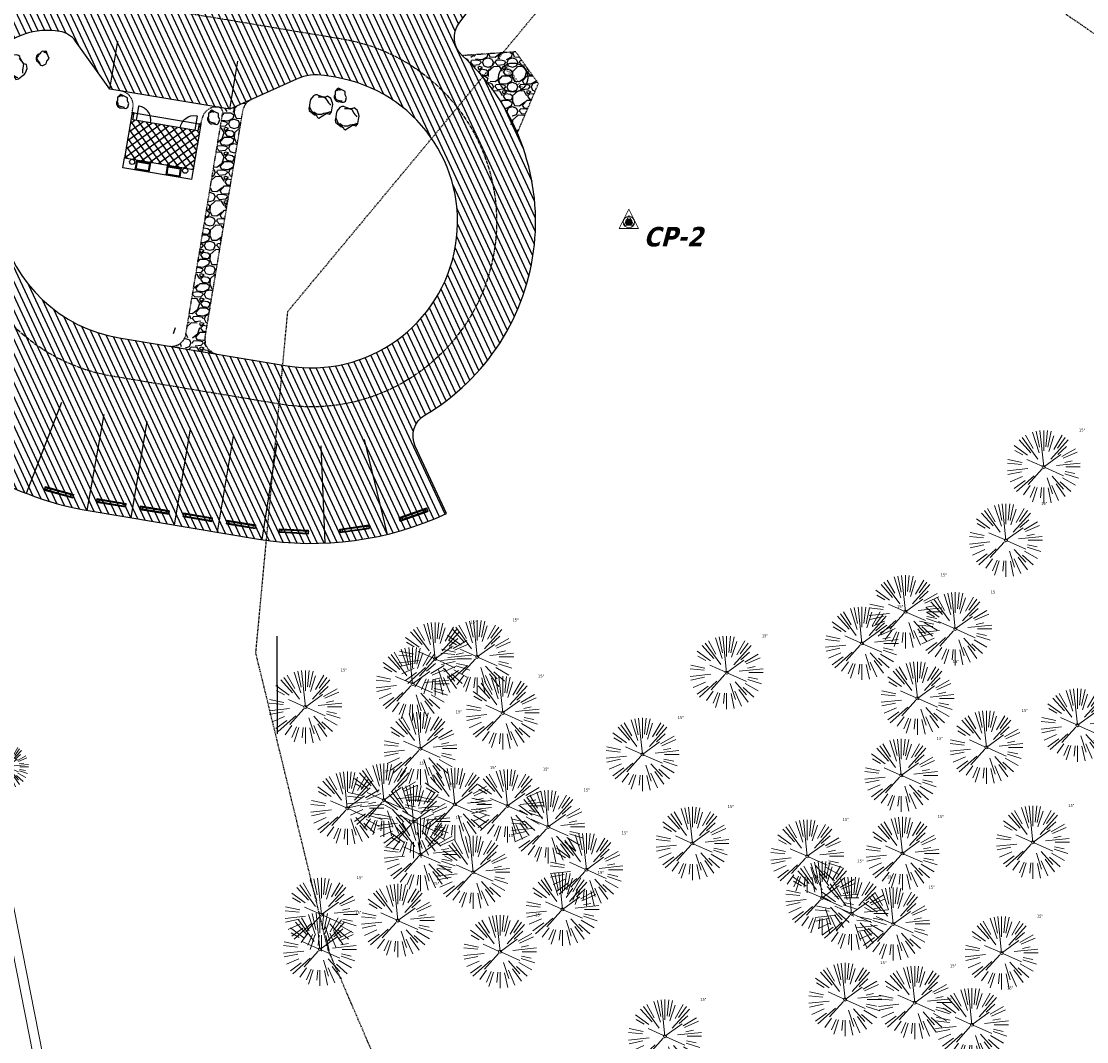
# Model space of a CAD drawing. Header units: feet. Extents: x 1134296 to 1140710, y 647902 to 649877.
# Tile 5 of 66: x 1134821 to 1135040, y 648187 to 648396. Entities that reach past the tile are written whole.
import ezdxf
from ezdxf.lldxf.tags import DXFTag

# ---------------------------------------------------------------- set-up
doc = ezdxf.new("R2010")
doc.units = ezdxf.units.FT
doc.header["$MEASUREMENT"] = 0
for name, pattern in [('CENTER2', [1.125, 0.75, -0.125, 0.125, -0.125]), ('DIVIDE2', [0.625, 0.25, -0.125, 0, -0.125, 0, -0.125]), ('RAD', [0.13, 0.08, -0.05])]:
    doc.linetypes.add(name, pattern=pattern)
for name, color, linetype in [('-BARRIERROCK', 6, 'Continuous'), ('-HARDWARE', 7, 'Continuous'), ('C-BLDG-DOOR', 5, 'Continuous'), ('C-BLDG-OTLN', 4, 'Continuous'), ('C-BLDG-PATT', 8, 'Continuous'), ('C-PRKG-ASPH', 5, 'Continuous'), ('C-PRKG-STRP', 136, 'Continuous'), ('C-PRKG-WHEL-STOP', 5, 'Continuous'), ('C-ROAD-ASPHALT', 1, 'Continuous'), ('C-ROAD-CNTR', 1, 'CENTER2'), ('C-SWLK-CONC', 5, 'Continuous'), ('C-SWLK-GRVL', 5, 'RAD'), ('C-SWLK-GRVL-PATT', 8, 'Continuous'), ('G-TEXT-ST02', 2, 'Continuous'), ('G-XREF', 7, 'Continuous'), ('L-BARRIERROCK', 6, 'Continuous'), ('V-FLOOD-PLAIN', 2, 'DIVIDE2')]:
    doc.layers.add(name, color=color, linetype=linetype)
for name, color, linetype, lineweight in [('C-ANNO-TEXT-3', 8, 'Continuous', 20), ('V-SITE-VEGE', 8, 'Continuous', 18), ('V-UTIL-WATR-LINE', 8, 'WATER', 15)]:
    doc.layers.add(name, color=color, linetype=linetype, lineweight=lineweight)
doc.styles.add('Arial', font='arial.ttf', dxfattribs={"height": 180})
doc.styles.add('SEI-Dim & Leader', font='tahoma.ttf')
doc.styles.get("Standard").update_dxf_attribs({"font": 'arial.ttf'})
tags = doc.linetypes.add('WATER', pattern='A,1.5,-0.2,["W",Standard,S=0.08,R=0,X=-0.1,Y=-0.04],-0.05', length=1.75).pattern_tags.tags
tags[6] = DXFTag(74, 10)
pattern_1 = [(115, (0, 0), (-1.132884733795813, -0.5282728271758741), [])]

# ---------------------------------------------------------------- blocks, each defined once
blk = doc.blocks.new('*X790')
for p, q in [((69.62896927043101, 22.96875), (69.87103072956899, 22.96875)), ((69.5, 22.75), (70, 22.75)), ((69.50196081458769, 22.78125), (69.99803918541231, 22.78125)), ((69.50196081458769, 22.71875), (69.99803918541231, 22.71875)), ((69.50793854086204, 22.8125), (69.99206145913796, 22.8125)), ((69.50793854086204, 22.6875), (69.99206145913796, 22.6875)), ((69.51824379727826, 22.84375), (69.98175620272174, 22.84375)), ((69.51824379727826, 22.65625), (69.98175620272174, 22.65625)), ((69.5334936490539, 22.875), (69.9665063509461, 22.875)), ((69.5334936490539, 22.625), (69.9665063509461, 22.625)), ((69.55484381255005, 22.90625), (69.94515618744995, 22.90625)), ((69.55484381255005, 22.59375), (69.94515618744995, 22.59375)), ((69.58464054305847, 22.9375), (69.91535945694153, 22.9375)), ((69.58464054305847, 22.5625), (69.91535945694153, 22.5625)), ((69.62896927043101, 22.53125), (69.87103072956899, 22.53125))]:
    blk.add_line(p, q)
blk = doc.blocks.new('V-LEGL-v-gps')
for p, q in [((-1.591615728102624e-12, 0.09968523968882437), (-0.07500000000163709, -0.0503147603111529)), ((0.07499999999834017, -0.0503147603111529), (-1.591615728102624e-12, 0.09968523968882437)), ((-0.07500000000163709, -0.0503147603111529), (0.07499999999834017, -0.0503147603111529))]:
    blk.add_line(p, q)
for radius in [0.04387922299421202, 0.025, 0.01254212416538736]:
    blk.add_circle((-1.591615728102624e-12, -5.684341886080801e-13), radius)
at = {"xscale": 0.1000000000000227, "yscale": 0.1000000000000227, "zscale": 0.1000000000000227}
blk.add_blockref('*X790', (-6.975000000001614, -2.275000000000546), dxfattribs=at)
blk = doc.blocks.new('V-SITE-VEGE-Coniferious Tree 2')
at = {"color": 0, "linetype": 'ByBlock'}
for p, q in [((-0.06264093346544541, 0.1926377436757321), (-0.1545378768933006, 0.4755369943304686)), ((-0.0574950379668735, 0.2703678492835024), (-0.1039851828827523, 0.4890788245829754)), ((-0.0003172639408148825, 0.0025937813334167), (-0.05229705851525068, 0.4972664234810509)), ((-3.601054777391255e-05, 0.2219193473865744), (-3.601054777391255e-05, 0.5000060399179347)), ((0.02890183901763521, 0.2753366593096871), (0.05222503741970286, 0.4972664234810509)), ((0.0571938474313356, 0.2692740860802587), (0.1039131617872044, 0.4890788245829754)), ((-0.2201011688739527, 0.1598873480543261), (-0.4045617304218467, 0.2938993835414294)), ((-0.1756943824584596, 0.1950752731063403), (-0.3346129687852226, 0.3715878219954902)), ((-0.07913071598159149, 0.1088658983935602), (-0.2939353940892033, 0.4045257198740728)), ((-0.1460065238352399, 0.2528363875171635), (-0.2500390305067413, 0.4330260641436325)), ((0.06850648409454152, 0.2109817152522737), (0.1382469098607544, 0.425630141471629)), ((0.09777767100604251, 0.108636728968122), (0.3345409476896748, 0.3715878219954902)), ((0.139142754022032, 0.2410654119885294), (0.2499670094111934, 0.4330260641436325)), ((0.1868724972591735, 0.2572635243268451), (0.2938633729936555, 0.4045257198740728)), ((-0.2844040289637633, 0.1641894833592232), (-0.393144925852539, 0.2269610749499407)), ((-0.0009318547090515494, -0.0006770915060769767), (0.2349564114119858, 0.1707208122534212)), ((0.1919663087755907, 0.1728666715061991), (0.3115823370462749, 0.2805763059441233)), ((0.2487690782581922, 0.143647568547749), (0.4329900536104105, 0.2500030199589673)), ((0.2658942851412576, 0.1183972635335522), (0.4567507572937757, 0.2033670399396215)), ((-0.3060292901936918, 0.03215663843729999), (-0.4973024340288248, 0.05226104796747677)), ((-0.2961437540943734, 0.06292784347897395), (-0.4891148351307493, 0.1039491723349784)), ((-0.01992166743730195, 0.008854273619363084), (-0.2318825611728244, 0.1032199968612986)), ((0.173080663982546, 0.01818771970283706), (0.497230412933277, 0.05226104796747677)), ((0.2872695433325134, 0.06106323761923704), (0.3884790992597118, 0.08257391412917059)), ((0.3024988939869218, 0), (0.4999700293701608, 0)), ((-0.2182782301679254, -0.02292736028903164), (-0.4973024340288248, -0.05226104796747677)), ((-0.302185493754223, -0.0642195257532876), (-0.4891148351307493, -0.1039491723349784)), ((-0.2881436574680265, -0.1282723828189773), (-0.4568227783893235, -0.2033670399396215)), ((-0.1320480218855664, -0.1188660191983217), (-0.3716238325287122, -0.3345769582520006)), ((-0.02300503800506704, -0.02554197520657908), (-0.2137781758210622, -0.2373882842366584)), ((0.01849546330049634, -0.008260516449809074), (0.2719985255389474, -0.1211160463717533)), ((0.1143820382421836, -0.1271057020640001), (0.2718110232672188, -0.301920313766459)), ((0.2891445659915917, -0.09395946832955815), (0.4755009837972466, -0.1545018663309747)), ((0.2936342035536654, -0.06241742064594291), (0.4274066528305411, -0.09084484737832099)), ((-0.254528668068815, -0.1848980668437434), (-0.4045617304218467, -0.2938993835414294)), ((-0.1842986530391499, -0.2536176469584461), (-0.2766747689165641, -0.3807650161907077)), ((-0.1213812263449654, -0.2725449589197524), (-0.1855903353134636, -0.4167758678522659)), ((-0.09098502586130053, -0.2799408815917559), (-0.1545378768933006, -0.4755369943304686)), ((-0.02966136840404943, -0.2817638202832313), (-0.04434904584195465, -0.4216092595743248)), ((-3.601054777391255e-05, -0.2817638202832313), (-3.601054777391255e-05, -0.5000060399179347)), ((0.04781873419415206, -0.1473038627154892), (0.1192466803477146, -0.3671294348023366)), ((0.06104806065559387, -0.2873055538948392), (0.1039131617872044, -0.4890788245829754)), ((0.1131111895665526, -0.2541280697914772), (0.2033310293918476, -0.4567867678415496)), ((0.1688618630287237, -0.2324611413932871), (0.2938633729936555, -0.4045257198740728)), ((0.2253521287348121, -0.2029399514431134), (0.3715518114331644, -0.3345769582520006)), ((0.2555295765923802, -0.1475434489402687), (0.4329900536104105, -0.2500030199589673))]:
    blk.add_line(p, q, dxfattribs=at)
blk.add_circle((-3.601054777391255e-05, 0), 0.02083358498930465)
blk = doc.blocks.new('*U909', base_point=(1135283.029964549, 648555.627))
at = {"layer": 'V-SITE-VEGE', "linetype": 'ByBlock', "insert": (1135290.259417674, 648562.877), "char_height": 0.5999999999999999, "attachment_point": 7, "style": 'SEI-Dim & Leader'}
blk.add_mtext('15"', dxfattribs=at)
blk = doc.blocks.new('*U910', base_point=(1135283.029964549, 648555.627))
blk.add_blockref('*U909', (1135283.029964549, 648555.627))
blk = doc.blocks.new('*U911', base_point=(1135283.029964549, 648555.627))
at = {"xscale": 14.99981880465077, "yscale": 14.99981880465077, "zscale": 14.99981880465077}
blk.add_blockref('V-SITE-VEGE-Coniferious Tree 2', (1135283.029964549, 648555.627), dxfattribs=at)
blk.add_blockref('*U910', (1135283.029964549, 648555.627))
blk = doc.blocks.new('C_XBASE-PACTOLA_02403811')
at = {"layer": 'V-FLOOD-PLAIN', "flags": 128}
blk.add_lwpolyline([(1134906.520776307, 648154.1371743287), (1134884.291874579, 648205.684545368), (1134869.470670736, 648266.484706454), (1134876.026667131, 648336.540384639), (1134931.991497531, 648403.8202146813), (1134980.235505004, 648427.2436063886), (1135018.360916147, 648409.3907559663), (1135088.703310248, 648361.0627811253), (1135089.088064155, 648360.7633367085)], dxfattribs=at)
at = {"layer": 'V-UTIL-WATR-LINE', "flags": 128}
for points in [[(1134858.557610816, 648010.4898877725), (1134826.551, 648169.775), (1134826.363, 648170.821), (1134717.163755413, 648725.1374681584), (1134629.625, 649043.227), (1134625.054, 649060.913), (1134616.072228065, 649112.68400944), (1134604.908, 649127.2305)], [(1134860.518417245, 648010.8838904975), (1134828.515838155, 648170.1489383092), (1134828.328508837, 648171.1912067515), (1134719.111722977, 648725.5967178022), (1134719.100313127, 648725.6381777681)]]:
    blk.add_lwpolyline(points, dxfattribs=at)
at = {"layer": 'C-ANNO-TEXT-3', "rotation": 8.537736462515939e-07}
for xscale, yscale, zscale in [(26.66666666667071, 26.66666666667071, 26.66666666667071), (13.33333333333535, 13.33333333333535, 13.33333333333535)]:
    blk.add_blockref('V-LEGL-v-gps', (1134945.998, 648354.868), dxfattribs=dict(at, xscale=xscale, yscale=yscale, zscale=zscale))
at = {"layer": 'V-SITE-VEGE'}
for p in [(1135031.093977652, 648304.6411562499), (1135023.342540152, 648289.616), (1135002.735540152, 648274.946), (1135012.958540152, 648271.435), (1134993.787540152, 648268.457), (1134906.24313859, 648265.2784015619), (1134914.879540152, 648265.708), (1134966.047977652, 648262.4701562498), (1134901.625540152, 648260.15), (1135005.195540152, 648257.193), (1134879.638540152, 648255.423), (1134920.114540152, 648254.219), (1135038.014540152, 648251.691), (1134903.228540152, 648246.891), (1135019.338540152, 648247.144), (1134948.781977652, 648245.6881562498), (1135001.864540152, 648241.394), (1134895.753778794, 648236.3163863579), (1134910.290540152, 648235.443), (1134888.242540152, 648234.661), (1134921.112540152, 648235.133), (1134901.821591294, 648231.907948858), (1134929.459540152, 648230.846), (1134959.020977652, 648227.4381562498), (1135028.877540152, 648227.668), (1134903.251540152, 648225.18), (1134982.583977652, 648224.8081562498), (1135002.119977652, 648225.3831562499), (1134914.062540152, 648221.517), (1134937.282540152, 648222.051), (1134985.638602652, 648216.2705312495), (1134932.379540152, 648213.907), (1134882.920540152, 648212.853), (1134898.595540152, 648211.636), (1134991.692977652, 648213.0551562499), (1135000.214977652, 648210.9211562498), (1134882.617540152, 648205.711), (1134919.570157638, 648205.2414918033), (1135022.452796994, 648204.9791562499), (1134990.352758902, 648195.4330937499), (1135004.643977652, 648194.7931562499), (1135016.375758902, 648190.26309375), (1134953.398758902, 648187.90909375)]:
    blk.add_blockref('*U911', p, dxfattribs=at)
at = {"layer": 'V-SITE-VEGE', "xscale": 8.999891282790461, "yscale": 8.999891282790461, "zscale": 8.999891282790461}
blk.add_blockref('V-SITE-VEGE-Coniferious Tree 2', (1134818.362, 648243.183), dxfattribs=at)
at = {"layer": 'C-ANNO-TEXT-3', "insert": (1134948.998, 648353.868), "char_height": 4, "attachment_point": 1, "style": 'SEI-Dim & Leader'}
blk.add_mtext('{\\fTahoma|b1|i1|c0|p34;CP-2}', dxfattribs=at)
blk = doc.blocks.new("5'_BarrierRock")
at = {"layer": 'L-BARRIERROCK', "flags": 128}
for points in [[(3.796977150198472, 25.21031587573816), (-3.971151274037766, 23.41838866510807), (-10.84293678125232, 21.02912666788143), (-17.7147222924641, 19.53586684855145), (-22.19627771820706, 16.54930863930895), (-24.28770915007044, 10.27760197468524), (-26.0803419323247, 0.1233349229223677), (-25.48279766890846, -2.863184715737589), (-26.97668484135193, -7.044335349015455), (-29.06806322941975, -9.732226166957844), (-29.36686187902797, -13.31608058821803), (-11.14168239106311, -24.66494006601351), (-9.05030400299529, -29.74205430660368), (-9.05030400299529, -31.53398151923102), (-8.751505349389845, -33.62457612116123), (-1.87971984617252, -34.52053972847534), (7.680988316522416, -31.83264891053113), (16.04666099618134, -30.04072169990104), (19.63192655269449, -27.3528308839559), (27.10125632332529, -18.69186222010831), (28.89388910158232, -9.433597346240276), (24.11353502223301, -5.551075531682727), (22.02210359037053, 1.616633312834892), (21.42455933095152, 6.096412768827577), (20.82701507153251, 11.17356558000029), (21.12581372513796, 15.05604882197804), (19.03438229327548, 18.63990324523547), (15.15031808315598, 22.22375766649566), (3.796977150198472, 25.21031587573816)], [(-24.28770915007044, -3.759148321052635), (-24.28770915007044, 1.317965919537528), (-22.19627771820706, 8.187007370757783), (-18.61101215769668, 13.26412161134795), (-14.42820234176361, 18.04260703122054), (-11.44048104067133, 19.83453424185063)], [(-20.40364493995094, 4.603152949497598), (-21.8975321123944, -2.56455589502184), (-21.29998785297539, -6.447039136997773), (-20.40364493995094, -9.433597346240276), (-17.11717803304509, -15.70534258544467), (-12.93431516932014, -18.99052961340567), (-6.958872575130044, -26.75553466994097), (-5.46498540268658, -29.44342548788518), (-3.373607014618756, -30.63801791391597), (-1.87971984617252, -30.63801791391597)], [(17.54049512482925, 10.8748981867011), (21.62729471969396, 1.526720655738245), (22.61964785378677, -6.148371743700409), (17.24174951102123, -14.21204419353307), (15.44911673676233, -18.39319482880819), (13.35768530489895, -22.87301285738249), (12.1625967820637, -25.56090367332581)]]:
    blk.add_lwpolyline(points, dxfattribs=at)
blk = doc.blocks.new("3'_BarrierRock")
at = {"layer": '-BARRIERROCK', "flags": 128}
for points in [[(7.788745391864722, -10.83599130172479), (15.37584164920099, -7.013299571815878), (15.29339322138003, 5.772875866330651), (15.53940092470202, 11.48821756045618), (12.61293536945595, 13.25443124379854), (9.559602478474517, 14.020650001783), (7.896299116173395, 15.17149251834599), (5.0074623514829, 15.27774238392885), (1.184128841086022, 13.5566322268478), (-1.773717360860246, 12.30032189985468), (-4.668762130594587, 12.49504304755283), (-6.532605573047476, 12.75826500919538), (-9.693894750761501, 10.83101043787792), (-13.81968260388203, 6.597990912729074), (-15.03526147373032, 2.502188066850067), (-15.26967657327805, -0.6090469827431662), (-14.52306864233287, -2.735788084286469), (-13.24140319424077, -4.423817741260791), (-11.73157866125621, -10.28614114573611), (-10.431383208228, -14.56568854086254), (-7.82677889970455, -16.37545728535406), (-5.721542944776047, -17.40100748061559), (3.706213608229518, -16.32156577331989), (7.788745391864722, -10.83599130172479)], [(-9.711106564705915, -10.39331387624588), (-10.5300777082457, -7.445199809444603), (-11.71742566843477, -0.8881917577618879), (-11.78460385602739, 1.381934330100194), (-12.21957472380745, 2.822567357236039), (-12.05729048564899, 4.284038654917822), (-10.69748708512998, 6.20744678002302), (-9.49682440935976, 7.089662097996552), (-8.10341169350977, 7.878026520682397), (-6.436167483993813, 9.303217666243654), (-4.026830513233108, 11.00878191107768), (-1.773717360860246, 12.30032189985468)], [(8.960381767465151, 12.60775377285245), (12.36066444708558, 11.15115335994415), (13.19341137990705, 9.417106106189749), (13.26279921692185, 7.683076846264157), (13.26279921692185, 5.810297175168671)]]:
    blk.add_lwpolyline(points, dxfattribs=at)
blk = doc.blocks.new('Wheel_Stop')
for points in [[(-36, 6.75), (36, 6.75)], [(-36, -2.25), (-36, 6.75)], [(-35.625, 4.5), (-36, 6.75)], [(-35.625, 0), (-36, -2.25)], [(-35.955, 6.48), (35.955, 6.48)], [(-35.625, 4.5), (-35.625, 0)], [(-35.625, 4.5), (35.625, 4.5)], [(-35.625, 0), (35.625, 0)], [(35.625, 4.5), (36, 6.75)], [(35.625, 4.5), (35.625, 0)], [(35.625, 0), (36, -2.25)], [(36, -2.25), (36, 6.75)], [(-36, -2.25), (36, -2.25)], [(-35.955, -1.98), (35.955, -1.98)]]:
    blk.add_lwpolyline(points)
for centre in [(-30, 2.25), (30, 2.25)]:
    blk.add_circle(centre, 0.5)
blk = doc.blocks.new('C_PBASE-PACTOLA_02403811')
at = {"layer": 'C-BLDG-PATT'}
h = blk.add_hatch(dxfattribs=at)
h.set_pattern_fill('ANSI37', color=256, scale=10, angle=170.5456885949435)
h.set_pattern_definition([(215.5456885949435, (2361289.499449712, 1101211.88102114), (0.7266899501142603, -1.017065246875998), []), (305.5456885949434, (2361289.499449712, 1101211.88102114), (1.017065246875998, 0.7266899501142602), [])])
h.paths.add_polyline_path([(1134858.237130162, 648374.9573424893), (1134857.82612312, 648375.0257846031), (1134857.585105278, 648373.5875048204), (1134844.269947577, 648375.8047844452), (1134844.509494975, 648377.2433090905), (1134844.098487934, 648377.3117512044), (1134842.551696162, 648368.0229920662), (1134856.690338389, 648365.6685833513)])
at = {"layer": '-HARDWARE'}
blk.add_circle((1134922.255712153, 648384.4818935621), 2.999999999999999, dxfattribs=at)
at = {"layer": 'C-BLDG-DOOR'}
for points in [[(1134847.886552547, 648375.203512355, 0.4229308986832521), (1134845.54338718, 648378.6350136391), (1134845.420536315, 648378.6554711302), (1134844.927753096, 648375.6962204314)], [(1134853.968816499, 648374.190675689, -0.4229308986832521), (1134857.297548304, 648376.6776758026), (1134857.420399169, 648376.6572183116), (1134856.92761595, 648373.6979676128)]]:
    blk.add_lwpolyline(points, format="xyb", dxfattribs=at)
at = {"layer": 'C-BLDG-OTLN', "flags": 128}
blk.add_lwpolyline([(1134858.237130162, 648374.9573424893), (1134857.82612312, 648375.0257846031), (1134857.585105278, 648373.5875048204), (1134844.269947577, 648375.8047844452), (1134844.509494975, 648377.2433090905), (1134844.098487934, 648377.3117512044), (1134842.551696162, 648368.0229920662), (1134856.690338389, 648365.6685833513)], close=True, dxfattribs=at)
at = {"layer": 'C-PRKG-STRP'}
for points in [[(1134829.614993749, 648317.8637949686), (1134822.348309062, 648299.2306177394)], [(1134838.279597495, 648315.429736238), (1134834.780131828, 648295.7382726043)], [(1134843.871681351, 648294.2203680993), (1134847.156902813, 648313.9487060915)], [(1134852.749433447, 648292.7420184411), (1134856.03465491, 648312.4703564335)], [(1134861.627185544, 648291.2636687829), (1134864.912407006, 648310.9920067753)], [(1134873.790605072, 648309.5163377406), (1134870.720015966, 648289.7534563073)], [(1134882.776417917, 648309.011196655), (1134883.61270396, 648289.0286886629)], [(1134891.68860123, 648310.2653850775), (1134896.399749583, 648290.8281763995)], [(1134873.771296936, 648269.9266031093), (1134873.864229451, 648249.9268190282)]]:
    blk.add_lwpolyline(points, dxfattribs=at)
at = {"layer": 'C-ROAD-ASPHALT'}
for points in [[(1134908.591667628, 648295.0830355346), (1134902.184156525, 648308.9168658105, -0.3857361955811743), (1134904.185026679, 648315.3273695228, 0.505251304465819), (1134911.81168753, 648388.9938571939, -0.385736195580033), (1134911.166532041, 648395.6783028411), (1134920.272188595, 648407.9060613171, 0.1193298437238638), (1134891.694190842, 648420.0744804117), (1134806.6862802, 648434.2302502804), (1134804.222364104, 648419.4339967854, -0.4142135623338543), (1134798.46897424, 648415.3232176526, -0.09206076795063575), (1134788.173461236, 648419.0651973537, 0.0920607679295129), (1134777.877948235, 648422.8071770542), (1134747.786053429, 648427.818168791, -0.457206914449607), (1134724.139640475, 648466.5491939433, -0.1597602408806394), (1134766.878830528, 648525.6151487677), (1134870.936117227, 648601.0988607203, 0.1112368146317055), (1134916.811965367, 648653.2299950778), (1134952.321656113, 648718.215074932, 0.01915469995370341)], [(1134810.834437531, 648305.0767664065, 0.1010420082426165), (1134835.487137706, 648295.6165872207), (1134870.01172919, 648289.867449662, 0.1508198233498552), (1134908.591667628, 648295.0830355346, 0.1508198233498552)]]:
    blk.add_lwpolyline(points, format="xyb", dxfattribs=at)
blk.add_lwpolyline([(1134877.833026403, 648384.1843336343), (1134864.155064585, 648378.0269510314), (1134839.494642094, 648382.1334778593), (1134832.477103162, 648391.9551287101, 0.198912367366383), (1134829.23014754, 648393.9804534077, 0.5329225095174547), (1134812.136808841, 648375.870592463), (1134817.069523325, 648354.0928876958, 0.3046973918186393), (1134841.400536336, 648331.127595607), (1134875.925127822, 648325.3784580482, 1), (1134885.78079221, 648384.5634720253), (1134883.580558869, 648384.9298614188, 0.1480687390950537)], format="xyb", close=True, dxfattribs=at)
at = {"layer": 'C-ROAD-CNTR', "flags": 128}
blk.add_lwpolyline([(1134737.419501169, 648417.3791961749), (1134887.094880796, 648392.454807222, -1), (1134874.611039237, 648317.4871228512), (1134840.086447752, 648323.2362604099, -0.3046973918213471), (1134809.267164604, 648352.3256303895), (1134799.634421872, 648394.8537410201)], format="xyb", dxfattribs=at)
at = {"layer": 'C-SWLK-CONC'}
for p, q in [((1134844.098487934, 648377.3117512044), (1134858.237130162, 648374.9573424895)), ((1134842.209485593, 648365.9679568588), (1134842.551696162, 648368.0229920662)), ((1134856.348127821, 648363.6135481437), (1134842.209485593, 648365.9679568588)), ((1134856.348127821, 648363.6135481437), (1134856.690338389, 648365.6685833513))]:
    blk.add_line(p, q, dxfattribs=at)
at = {"layer": 'C-SWLK-CONC', "flags": 128}
for points in [[(1134847.524791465, 648365.163685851), (1134844.728131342, 648365.6293940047), (1134845.029504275, 648367.4391919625), (1134847.826164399, 648366.9734838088)], [(1134847.38689374, 648365.3566613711), (1134844.921123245, 648365.7672688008), (1134845.167402, 648367.2462164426), (1134847.633172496, 648366.8356090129)], [(1134853.854271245, 648364.1106572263), (1134851.060785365, 648364.5758367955), (1134851.362158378, 648366.3856352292), (1134854.155644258, 648365.92045566)], [(1134853.719547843, 648364.3031046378), (1134851.250573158, 648364.7142456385), (1134851.496851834, 648366.1931927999), (1134853.965826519, 648365.7820517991)]]:
    blk.add_lwpolyline(points, close=True, dxfattribs=at)
at = {"layer": 'C-SWLK-CONC'}
for centre in [(1134844.106356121, 648367.2110380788), (1134854.961431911, 648365.4050909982)]:
    blk.add_circle(centre, 0.5409804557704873, dxfattribs=at)
at = {"layer": 'C-SWLK-GRVL'}
blk.add_lwpolyline([(1134923.113853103, 648373.1373327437), (1134927.427616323, 648383.2561986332), (1134922.78422128, 648389.770711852), (1134911.811687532, 648388.9938571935)], dxfattribs=at)
for points in [[(1134844.098487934, 648377.3117512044), (1134844.262749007, 648378.2981681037, 0.4142135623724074), (1134841.796281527, 648381.7502020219)], [(1134861.531706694, 648327.7752933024, -0.4142135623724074), (1134859.065239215, 648331.2273272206), (1134866.813799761, 648377.7588086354, -0.2507648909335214), (1134868.541573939, 648380.0016177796)], [(1134851.667537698, 648329.4179040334, 0.4142135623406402), (1134855.119571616, 648331.8843715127), (1134862.675580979, 648377.2595488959, 0.4142135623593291), (1134861.853425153, 648378.4102268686)], [(1134858.237130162, 648374.9573424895), (1134858.401391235, 648375.943759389, -0.4142135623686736), (1134861.853425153, 648378.4102268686)]]:
    blk.add_lwpolyline(points, format="xyb", dxfattribs=at)
at = {"layer": 'Defpoints', "flags": 128}
for points in [[(1134839.494642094, 648382.1334778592), (1134841.137252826, 648391.9976468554)], [(1134864.155064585, 648378.0269510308), (1134865.797675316, 648387.8911200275)]]:
    blk.add_lwpolyline(points, dxfattribs=at)
at = {"layer": 'C-PRKG-WHEL-STOP'}
for p, xscale, yscale, zscale, rotation in [((1134829.070215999, 648299.2856551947), 0.08333333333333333, 0.08333333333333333, 0.08333333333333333, 344.3088960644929), ((1134839.7921264, 648297.1173298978), 0.08333333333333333, 0.08333333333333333, 0.08333333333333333, 350.5456885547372), ((1134848.669878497, 648295.6389802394), 0.08333333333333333, 0.08333333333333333, 0.08333333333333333, 350.5456885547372), ((1134901.879234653, 648294.7220569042), 0.08333333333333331, 0.08333333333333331, 0.08333333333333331, 19.23848347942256), ((1134857.547630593, 648294.1606305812), 0.08333333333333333, 0.08333333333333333, 0.08333333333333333, 350.5456885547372), ((1134866.42538269, 648292.6822809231), 0.08333333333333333, 0.08333333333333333, 0.08333333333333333, 350.5456885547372), ((1134877.271369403, 648291.2590559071), 0.08333333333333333, 0.08333333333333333, 0.08333333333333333, 356.7824811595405), ((1134889.745504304, 648291.7811097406), 0.08333333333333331, 0.08333333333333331, 0.08333333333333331, 8.01048231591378)]:
    blk.add_blockref('Wheel_Stop', p, dxfattribs=dict(at, xscale=xscale, yscale=yscale, zscale=zscale, rotation=rotation))
at = {"layer": 'L-BARRIERROCK'}
for name, p, xscale, yscale, zscale, rotation in [("5'_BarrierRock", (1134819.86510133, 648386.9981947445), 0.08333333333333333, 0.08333333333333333, 0.08333333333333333, 21.83735185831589), ("3'_BarrierRock", (1134825.65360644, 648388.4763860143), 0.08333333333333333, 0.08333333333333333, 0.08333333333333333, 21.83735185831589), ("3'_BarrierRock", (1134842.080316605, 648379.4627878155), 0.0833333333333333, 0.0833333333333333, 0.0833333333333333, 64.47705695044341), ("5'_BarrierRock", (1134882.448377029, 648378.8443783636), 0.0833333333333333, 0.0833333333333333, 0.0833333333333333, 64.47705695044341), ("3'_BarrierRock", (1134886.725478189, 648380.7321544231), 0.0833333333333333, 0.0833333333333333, 0.0833333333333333, 64.47705695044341), ("5'_BarrierRock", (1134887.860591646, 648376.4425023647), 0.0833333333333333, 0.0833333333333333, 0.0833333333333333, 64.47705695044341), ("3'_BarrierRock", (1134860.73785814, 648376.209702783), 0.0833333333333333, 0.0833333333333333, 0.0833333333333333, 64.47705695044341)]:
    blk.add_blockref(name, p, dxfattribs=dict(at, xscale=xscale, yscale=yscale, zscale=zscale, rotation=rotation))
at = {"layer": '-HARDWARE', "insert": (1134920.958921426, 648387.0988636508), "char_height": 0.7499999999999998, "attachment_point": 1, "rotation": 305.4803968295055, "style": 'Arial'}
blk.add_mtext_dynamic_manual_height_columns('DUMPSTER', width=6.52807008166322, gutter_width=0.9999999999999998, heights=[0], dxfattribs=at)
blk = doc.blocks.new('C_PHTCH-PACTOLA_02403811')
at = {"layer": 'C-PRKG-ASPH'}
h = blk.add_hatch(dxfattribs=at)
h.set_pattern_fill('ANSI31', color=256, scale=10, angle=70)
h.set_pattern_definition(pattern_1)
edge = h.paths.add_edge_path(flags=16)
edge.add_arc((1135093.567290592, 648760.3570235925), 541.9999999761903, 143.5703577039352, 153.2664360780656, ccw=False)
edge.add_arc((1135093.567290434, 648760.3570237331), 541.9999997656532, 133.8742793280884, 143.5703577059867, ccw=False)
edge.add_line((1134717.918854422, 649151.0643979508), (1134791.743864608, 649222.0439889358))
edge.add_arc((1134924.814897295, 649083.6384245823), 191.9999999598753, 124.33581191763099, 133.8742793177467, ccw=False)
edge.add_line((1134816.518779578, 649242.1816391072), (1134837.543218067, 649256.5428028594))
edge.add_arc((1134886.614896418, 649184.7029087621), 87.00000000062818, 64.86660358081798, 124.33581191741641, ccw=False)
edge.add_line((1134923.566161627, 649263.4658695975), (1134945.862647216, 649253.0055803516))
edge.add_arc((1134736.896871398, 648807.5874571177), 491.9999999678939, 56.45911934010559, 64.86660355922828, ccw=False)
edge.add_line((1135008.742528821, 649217.6654234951), (1135070.901654, 649176.4593855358))
edge.add_arc((1135036.644680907, 649124.7828938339), 62.00000000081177, -10.868034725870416, 56.45911933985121, ccw=False)
edge.add_line((1135097.532652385, 649113.0929439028), (1135091.831089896, 649083.3959326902))
edge.add_arc((1135001.481196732, 649100.7423100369), 92.00000001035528, 337.8486329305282, 349.13196525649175, ccw=False)
edge.add_line((1135086.690765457, 649066.0532714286), (1135029.43531187, 648925.4119419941))
edge.add_arc((1134573.749357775, 649110.9228871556), 491.9999995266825, 335.73595333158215, 337.84863296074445, ccw=False)
edge.add_line((1135022.286728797, 648908.7392420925), (1134970.105907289, 648792.9779079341))
edge.add_line((1134970.105907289, 648792.9779079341), (1134955.070696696, 648759.622817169))
edge.add_arc((1134506.533324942, 648961.8064625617), 492.0000003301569, 331.3465562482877, 335.7359533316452, ccw=False)
edge.add_line((1134938.281078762, 648725.8872446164), (1134902.771388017, 648660.9021647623))
edge.add_arc((1134778.161263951, 648728.9926705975), 142.0000000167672, 305.95733191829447, 331.34655630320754, ccw=False)
edge.add_line((1134861.541195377, 648614.0501326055), (1134757.483908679, 648538.5664206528))
edge.add_arc((1134835.579196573, 648430.9089730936), 133.0000000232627, 125.9573319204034, 166.4171722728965)
edge.add_arc((1134672.277915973, 648470.363906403), 35.00000000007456, 244.10855969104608, 346.41717227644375, ccw=False)
edge.add_arc((1134691.461854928, 648509.9128519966), 78.95614352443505, 214.9055155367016, 244.1168481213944, ccw=False)
edge.add_line((1134626.710174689, 648464.732186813), (1134623.062749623, 648469.9579645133))
edge.add_arc((1134821.506139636, 648608.4650796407), 241.9999999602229, 191.1167612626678, 214.9138039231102, ccw=False)
edge.add_line((1134584.046954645, 648561.8052956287), (1134566.403948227, 648651.5934078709))
edge.add_arc((1135049.172208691, 648746.4554480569), 491.9999999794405, 187.9519260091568, 191.1167612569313, ccw=False)
edge.add_line((1134561.903038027, 648678.391101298), (1134552.825444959, 648743.3771249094))
edge.add_arc((1134842.017716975, 648783.7730382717), 292.0000000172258, 166.3961174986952, 187.9519260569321, ccw=False)
edge.add_line((1134558.209758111, 648852.4537669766), (1134566.77306571, 648887.8397463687))
edge.add_arc((1135093.567290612, 648760.357023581), 542.0000000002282, 158.0478401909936, 166.396117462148, ccw=False)
edge.add_arc((1135093.567290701, 648760.357023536), 542.0000000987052, 153.2664360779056, 158.0478401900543, ccw=False)
edge = h.paths.add_edge_path()
edge.add_line((1134664.934415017, 648091.0186503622), (1134641.753924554, 648097.236757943))
edge.add_arc((1135131.441785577, 647965.8792352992), 506.9999999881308, 154.1154939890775, 164.9840567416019, ccw=False)
edge.add_arc((1135131.44177555, 647965.8792402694), 506.9999887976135, 153.4314984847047, 154.115493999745, ccw=False)
edge.add_arc((1134241.513528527, 648410.9103548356), 488.0000000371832, 333.4314984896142, 338.6383717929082)
edge.add_line((1134695.987914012, 648233.1548120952), (1134704.112198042, 648253.9264793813))
edge.add_arc((1134529.027803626, 648322.4060737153), 188.0000000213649, 338.6383717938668, 377.1954705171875)
edge.add_arc((1134651.306425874, 648360.2470375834), 60.00000000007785, 17.1954705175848, 74.97265706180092)
edge.add_line((1134666.863224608, 648418.1951696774), (1134661.500576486, 648419.8056636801))
edge.add_arc((1134691.489318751, 648509.9450223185), 94.99699278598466, 223.9418846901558, 251.5980721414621, ccw=False)
edge.add_arc((1134691.535842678, 648509.9839590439), 95.05751145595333, 214.9165962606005, 223.9393241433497, ccw=False)
edge.add_line((1134613.590003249, 648455.5746160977), (1134609.942525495, 648460.8004692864))
edge.add_arc((1134821.506139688, 648608.4650796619), 258.0000000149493, 191.1167612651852, 214.9138039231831, ccw=False)
edge.add_line((1134568.347173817, 648558.7203512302), (1134550.704167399, 648648.5084634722))
edge.add_arc((1135049.172208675, 648746.4554480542), 507.9999999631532, 187.9519260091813, 191.1167612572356, ccw=False)
edge.add_line((1134546.056886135, 648676.177626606), (1134536.979293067, 648741.163650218))
edge.add_arc((1134842.01771694, 648783.7730382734), 307.9999999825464, 166.3961174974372, 187.9519260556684, ccw=False)
edge.add_line((1134542.658637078, 648856.2170945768), (1134551.221944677, 648891.6030739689))
edge.add_arc((1135093.567290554, 648760.3570237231), 557.9999999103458, 163.9213237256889, 166.3961174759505, ccw=False)
edge.add_arc((1134538.177323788, 648920.4382053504), 19.99999999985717, 343.9213237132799, 402.7699397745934)
edge.add_line((1134552.859048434, 648934.0193305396), (1134533.446357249, 648955.005204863))
edge.add_arc((1135093.567290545, 648760.3570234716), 592.9783928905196, 146.0187423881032, 160.8370986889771, ccw=False)
edge.add_line((1134601.857481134, 649091.7855040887), (1134616.582948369, 649064.0343807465))
edge.add_arc((1134620.999668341, 649066.3780071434), 5.000000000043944, 207.9515834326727, 327.0740857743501)
edge.add_arc((1135093.567290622, 648760.3570235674), 558.0000000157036, 133.8742793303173, 147.0740857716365, ccw=False)
edge.add_line((1134706.829601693, 649162.5981949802), (1134780.654611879, 649233.5777859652))
edge.add_arc((1134924.814897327, 649083.6384245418), 208.0000000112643, 124.3358119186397, 133.8742793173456, ccw=False)
edge.add_line((1134807.494103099, 649255.3935736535), (1134828.518541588, 649269.7547374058))
edge.add_arc((1134886.614896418, 649184.7029087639), 102.9999999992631, 64.86660357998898, 124.33581191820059, ccw=False)
edge.add_line((1134930.361796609, 649277.9510118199), (1134952.658282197, 649267.4907225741))
edge.add_arc((1134736.896871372, 648807.5874570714), 508.0000000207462, 56.4591193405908, 64.86660355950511, ccw=False)
edge.add_line((1135017.583038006, 649231.0012923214), (1135079.742163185, 649189.7952543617))
edge.add_arc((1135036.644680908, 649124.782893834), 77.99999999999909, -10.868034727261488, 56.45911934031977, ccw=False)
edge.add_line((1135113.245677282, 649110.0761826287), (1135107.544114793, 649080.3791714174))
edge.add_arc((1135001.481196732, 649100.7423100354), 108.0000000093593, 337.84863293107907, 349.131965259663, ccw=False)
edge.add_line((1135101.509820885, 649060.0203951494), (1135044.254367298, 648919.3790657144))
edge.add_arc((1134573.749357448, 649110.9228872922), 507.9999998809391, 335.7359533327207, 337.84863295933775, ccw=False)
edge.add_line((1135036.873309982, 648902.1641641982), (1134969.657277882, 648753.0477392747))
edge.add_arc((1134506.53332524, 648961.8064624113), 507.9999999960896, 331.346556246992, 335.73595333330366, ccw=False)
edge.add_line((1134952.321656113, 648718.215074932), (1134916.811965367, 648653.2299950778))
edge.add_arc((1134778.161263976, 648728.9926705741), 157.9999999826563, 305.9573319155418, 331.3465563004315, ccw=False)
edge.add_line((1134870.936117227, 648601.0988607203), (1134766.878830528, 648525.6151487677))
edge.add_arc((1134835.579196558, 648430.9089731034), 117.0000000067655, 125.9573319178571, 162.264860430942)
edge.add_arc((1134752.713885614, 648457.4106757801), 29.99999999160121, 162.264860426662, 196.8024120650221)
edge.add_arc((1134835.579196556, 648430.9089731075), 113.0000000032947, 170.9217318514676, 197.5476736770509)
edge.add_line((1134727.837491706, 648396.8395581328), (1134731.162683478, 648386.3239143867))
edge.add_arc((1134529.027802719, 648322.4060734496), 212.0000009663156, 11.340079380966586, 17.54767372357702, ccw=False)
edge.add_arc((1134529.055568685, 648322.403813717), 211.9732215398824, -20.64909134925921, 11.342153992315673, ccw=False)
edge.add_arc((1134759.869013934, 648235.3149369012), 34.72371615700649, 159.1871917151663, 239.4135572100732)
edge.add_line((1134742.200276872, 648205.422593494), (1134709.513, 648185.696))
edge.add_line((1134709.513, 648185.696), (1134698.996135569, 648181.0065459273))
edge.add_arc((1135131.441785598, 647965.8792352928), 483.0000000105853, 153.5511843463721, 164.9840567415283)
h = blk.add_hatch(dxfattribs=at)
h.set_pattern_fill('ANSI31', color=256, scale=10, angle=70)
h.set_pattern_definition(pattern_1)
edge = h.paths.add_edge_path(flags=16)
edge.add_line((1134864.155064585, 648378.0269510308), (1134839.494642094, 648382.1334778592))
edge.add_line((1134839.494642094, 648382.1334778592), (1134832.477103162, 648391.9551287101))
edge.add_arc((1134828.408842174, 648389.0483689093), 5.000000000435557, 35.54568859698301, 80.54568858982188)
edge.add_arc((1134826.766231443, 648379.1841999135), 14.99999999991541, 80.5456885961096, 192.7623206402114)
edge.add_line((1134812.136808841, 648375.870592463), (1134817.069523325, 648354.0928876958))
edge.add_arc((1134846.328368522, 648360.7201025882), 29.9999999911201, 192.762320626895, 260.5456886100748)
edge.add_line((1134841.400536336, 648331.127595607), (1134875.925127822, 648325.3784580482))
edge.add_arc((1134880.852960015, 648354.9709650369), 29.99999999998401, 260.5456885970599, 440.5456885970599)
edge.add_line((1134885.780792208, 648384.5634720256), (1134883.580558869, 648384.9298614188))
edge.add_arc((1134881.937948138, 648375.0656924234), 9.99999999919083, 80.54568859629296, 114.2357561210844)
edge.add_line((1134877.833026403, 648384.1843336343), (1134864.155064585, 648378.0269510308))
edge = h.paths.add_edge_path()
edge.add_arc((1134752.713885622, 648457.4106757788), 29.99999999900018, 196.802412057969, 260.5456885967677)
edge.add_line((1134747.786053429, 648427.818168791), (1134777.877948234, 648422.8071770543))
edge.add_arc((1134772.950116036, 648393.2146700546), 30.00000001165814, 59.50621881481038, 80.54568859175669, ccw=False)
edge.add_arc((1134803.396806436, 648444.9157246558), 30.00000001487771, 239.506218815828, 260.5456885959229)
edge.add_arc((1134799.290279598, 648420.255302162), 5.000000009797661, 260.5456887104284, 350.5456884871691)
edge.add_line((1134804.222364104, 648419.4339967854), (1134806.6862802, 648434.2302502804))
edge.add_line((1134806.6862802, 648434.2302502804), (1134887.591071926, 648420.7577439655))
edge.add_arc((1134879.915090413, 648353.2591729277), 67.9336277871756, 53.55388045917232, 83.5121585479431, ccw=False)
edge.add_line((1134920.272188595, 648407.9060613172), (1134911.166532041, 648395.6783028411))
edge.add_arc((1134915.176766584, 648392.6919976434), 4.999999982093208, 143.3260149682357, 227.699744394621)
edge.add_arc((1134880.852960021, 648354.97096504), 45.99999999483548, 23.261049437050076, 47.69974420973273, ccw=False)
edge.add_arc((1134880.852960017, 648354.9709650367), 45.99999999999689, -59.52124497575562, 23.261049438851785, ccw=False)
edge.add_arc((1134906.721120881, 648311.018283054), 4.999999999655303, 120.4787550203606, 204.852484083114)
edge.add_line((1134902.184156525, 648308.9168658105), (1134908.591667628, 648295.083035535))
edge.add_arc((1134880.852960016, 648354.9709650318), 65.99999999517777, 260.54568859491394, 294.8524840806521, ccw=False)
edge.add_line((1134870.01172919, 648289.867449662), (1134835.487137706, 648295.6165872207))
edge.add_arc((1134846.328368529, 648360.7201025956), 65.99999999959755, 237.4668942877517, 260.54568859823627, ccw=False)
edge.add_line((1134810.834437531, 648305.0767664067), (1134819.03336879, 648317.9301155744))
edge.add_arc((1134814.817964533, 648320.6190497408), 5.000000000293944, 327.4668942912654, 411.8406233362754)
edge.add_arc((1134846.328368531, 648360.7201025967), 46.00000000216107, 192.7623206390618, 231.8406233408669, ccw=False)
edge.add_line((1134801.464805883, 648350.558373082), (1134795.562167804, 648376.6182453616))
edge.add_arc((1134766.3033226, 648369.9910304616), 29.99999999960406, 12.76232063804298, 80.54568860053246)
edge.add_arc((1134766.303322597, 648369.991030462), 29.99999999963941, 80.54568859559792, 191.3400793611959)
edge.add_arc((1134529.027802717, 648322.4060734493), 212.000000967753, 11.34007938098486, 17.54767372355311)
edge.add_line((1134731.162683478, 648386.3239143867), (1134727.837491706, 648396.8395581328))
edge.add_arc((1134835.57919655, 648430.908973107), 112.9999999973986, 170.9217318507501, 197.5476736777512, ccw=False)
at = {"layer": 'C-SWLK-GRVL-PATT'}
h = blk.add_hatch(dxfattribs=at)
h.set_pattern_fill('GRAVEL', color=256, scale=5)
h.set_pattern_definition([(228.012787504, (380.6654026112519, -492.4398810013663), (-40.00000000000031, -45.00000000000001), [0.67268, -66.5954402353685]), (184.969740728, (380.2154026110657, -492.9398810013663), (59.99999999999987, 5.000000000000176), [1.15434, -114.27962380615]), (132.510447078, (379.0654026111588, -493.039881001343), (50.00000000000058, -54.99999999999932), [0.8139400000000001, -80.5801629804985]), (267.273689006, (377.1154026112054, -494.289881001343), (5.000000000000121, 100.0000000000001), [1.051189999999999, -104.0677902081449]), (292.833654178, (377.0654026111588, -495.3398810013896), (-24.99999999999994, 60.00000000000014), [1.030774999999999, -102.0468656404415]), (357.273689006, (377.4654026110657, -496.289881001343), (-100.0000000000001, 5.000000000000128), [1.051189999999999, -104.0677902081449]), (37.6942404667, (378.5154026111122, -496.3398810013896), (-64.99999999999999, -49.99999999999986), [1.390145, -137.62424274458]), (72.2553283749, (379.6154026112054, -495.4898810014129), (35.00000000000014, 110), [1.312439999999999, -129.9316074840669]), (121.429565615, (380.0154026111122, -494.2398810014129), (-40.0000000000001, 64.99999999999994), [1.05475, -104.420365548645]), (175.236358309, (379.4654026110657, -493.3398810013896), (54.99999999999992, -5.00000000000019), [1.20416, -59.0038128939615]), (222.397437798, (378.2654026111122, -493.2398810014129), (-59.99999999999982, -54.99999999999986), [1.55724, -154.1668750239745]), (138.814074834, (382.0654026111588, -494.3398810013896), (-35.00000000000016, 30), [0.5315049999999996, -52.61922406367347]), (171.46923439, (381.6654026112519, -493.9898810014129), (64.99999999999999, -9.999999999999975), [1.011185, -100.107557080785]), (225, (380.6654026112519, -493.8398810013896), (-5.551115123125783e-16, -4.999999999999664), [0.707105, -6.3639628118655]), (203.198590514, (380.3154026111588, -493.2398810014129), (24.99999999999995, 9.999999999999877), [0.38079, -37.6980755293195]), (291.801409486, (379.9654026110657, -493.3898810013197), (-4.99999999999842, 15.00000000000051), [0.538515, -26.3873090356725]), (30.96375653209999, (380.1654026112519, -493.8898810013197), (15.00000000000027, 9.999999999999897), [0.874645, -28.2801144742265]), (161.565051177, (380.9154026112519, -493.4398810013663), (10.00000000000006, -4.999999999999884), [0.6324549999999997, -15.17893330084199]), (16.389540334, (377.0654026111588, -493.3898810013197), (49.99999999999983, 15.00000000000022), [0.886, -87.714225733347]), (70.3461759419, (377.9154026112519, -493.1398810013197), (-20.0000000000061, -55.00000000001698), [0.7433049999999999, -73.58703873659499]), (293.198590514, (380.9154026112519, -492.4398810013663), (-9.999999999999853, 24.99999999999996), [0.761575, -37.3172905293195]), (343.610459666, (381.2154026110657, -493.1398810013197), (-49.99999999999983, 15.00000000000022), [0.8859999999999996, -87.71422573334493]), (339.44395478, (377.0654026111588, -496.4898810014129), (-25.00000000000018, 10.00000000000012), [0.8543999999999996, -41.86561872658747]), (294.775140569, (377.8654026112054, -496.789881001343), (-25.00000000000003, 55.00000000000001), [0.71589, -70.87321531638]), (66.8014094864, (380.9654026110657, -497.4398810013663), (9.999999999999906, 24.99999999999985), [0.761575, -37.3172905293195]), (17.3540246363, (381.2654026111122, -496.7398810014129), (-64.99999999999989, -19.99999999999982), [0.838155, -82.97711807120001]), (69.44395478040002, (378.5154026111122, -497.4398810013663), (-10.00000000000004, -24.99999999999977), [0.4271999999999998, -42.29281872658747]), (101.309932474, (380.6654026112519, -497.4398810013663), (-4.999999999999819, 20.00000000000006), [0.25495, -25.240147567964]), (165.963756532, (380.6154026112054, -497.1898810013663), (14.99999999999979, -5.000000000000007), [1.030775, -19.5847531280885]), (186.009005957, (379.6154026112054, -496.9398810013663), (50.00000000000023, 4.999999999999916), [0.9552499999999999, -94.56961587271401]), (303.690067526, (380.1654026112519, -494.3398810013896), (-4.999999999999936, 9.999999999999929), [0.7211099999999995, -17.30664637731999]), (353.157226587, (380.5654026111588, -494.9398810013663), (85.00000000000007, -10.00000000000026), [1.25897, -124.6378131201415]), (60.9453959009, (381.8154026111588, -495.0898810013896), (-19.99999999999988, -34.99999999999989), [0.51478, -50.963370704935]), (90, (382.0654026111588, -494.6398810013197), (-4.999999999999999, 5), [0.3, -4.699999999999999]), (120.256437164, (379.5154026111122, -496.789881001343), (20.00000000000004, -35.00000000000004), [0.69462, -68.76759994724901]), (48.01278750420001, (379.1654026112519, -496.1898810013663), (40, 44.99999999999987), [1.34536, -65.92276023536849]), (0, (380.0654026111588, -495.1898810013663), (5, 5), [1.3, -3.7]), (325.3048464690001, (381.3654026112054, -495.1898810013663), (50.0000000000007, -34.99999999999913), [0.7905699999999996, -78.26637150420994]), (254.054604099, (382.0154026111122, -495.6398810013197), (-5.000000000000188, -20.00000000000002), [0.72801, -35.6725394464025]), (207.645975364, (381.8154026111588, -496.3398810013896), (-94.99999999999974, -50.00000000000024), [1.185325, -117.347370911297]), (175.42607874, (380.7654026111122, -496.8898810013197), (-64.99999999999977, 5.000000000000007), [1.253995, -124.1453670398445])])
edge = h.paths.add_edge_path()
edge.add_arc((1134880.852960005, 648354.9709650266), 46.00000001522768, 23.26104944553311, 47.69974420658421)
edge.add_line((1134911.81168753, 648388.993857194), (1134922.770972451, 648389.7892994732))
edge.add_line((1134922.770972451, 648389.7892994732), (1134927.427616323, 648383.2561986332))
edge.add_line((1134927.427616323, 648383.2561986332), (1134923.113853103, 648373.1373327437))
h = blk.add_hatch(dxfattribs=at)
h.set_pattern_fill('GRAVEL', color=256, scale=5)
h.set_pattern_definition([(228.012787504, (3.6, 5), (-40.00000000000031, -45.00000000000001), [0.67268, -66.5954402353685]), (184.969740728, (3.15, 4.5), (59.99999999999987, 5.000000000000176), [1.15434, -114.27962380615]), (132.510447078, (2, 4.4), (50.00000000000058, -54.99999999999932), [0.8139400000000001, -80.5801629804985]), (267.273689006, (0.05, 3.15), (5.000000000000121, 100.0000000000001), [1.05119, -104.067790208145]), (292.833654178, (0, 2.1), (-24.99999999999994, 60.00000000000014), [1.030775, -102.0468656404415]), (357.273689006, (0.4, 1.15), (-100.0000000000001, 5.000000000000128), [1.05119, -104.067790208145]), (37.6942404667, (1.45, 1.1), (-64.99999999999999, -49.99999999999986), [1.390145, -137.62424274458]), (72.2553283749, (2.55, 1.95), (35.00000000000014, 110), [1.31244, -129.9316074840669]), (121.429565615, (2.95, 3.2), (-40.0000000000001, 64.99999999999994), [1.05475, -104.420365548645]), (175.236358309, (2.4, 4.1), (54.99999999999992, -5.00000000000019), [1.20416, -59.0038128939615]), (222.397437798, (1.2, 4.2), (-59.99999999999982, -54.99999999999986), [1.55724, -154.1668750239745]), (138.814074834, (5, 3.1), (-35.00000000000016, 30), [0.5315049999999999, -52.61922406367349]), (171.46923439, (4.600000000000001, 3.45), (64.99999999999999, -9.999999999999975), [1.011185, -100.107557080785]), (225, (3.6, 3.6), (-5.551115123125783e-16, -4.999999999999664), [0.707105, -6.3639628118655]), (203.198590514, (3.25, 4.2), (24.99999999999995, 9.999999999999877), [0.38079, -37.6980755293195]), (291.801409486, (2.9, 4.050000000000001), (-4.99999999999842, 15.00000000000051), [0.538515, -26.3873090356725]), (30.96375653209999, (3.1, 3.55), (15.00000000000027, 9.999999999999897), [0.874645, -28.2801144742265]), (161.565051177, (3.85, 4), (10.00000000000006, -4.999999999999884), [0.632455, -15.178933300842]), (16.389540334, (0, 4.050000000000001), (49.99999999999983, 15.00000000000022), [0.886, -87.714225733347]), (70.3461759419, (0.8500000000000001, 4.3), (-20.0000000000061, -55.00000000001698), [0.7433049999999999, -73.58703873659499]), (293.198590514, (3.85, 5), (-9.999999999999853, 24.99999999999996), [0.761575, -37.3172905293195]), (343.610459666, (4.149999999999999, 4.3), (-49.99999999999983, 15.00000000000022), [0.8859999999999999, -87.71422573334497]), (339.44395478, (0, 0.95), (-25.00000000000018, 10.00000000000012), [0.8543999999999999, -41.86561872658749]), (294.775140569, (0.8, 0.65), (-25.00000000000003, 55.00000000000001), [0.71589, -70.87321531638]), (66.8014094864, (3.9, 0), (9.999999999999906, 24.99999999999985), [0.761575, -37.3172905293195]), (17.3540246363, (4.2, 0.7000000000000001), (-64.99999999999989, -19.99999999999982), [0.838155, -82.97711807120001]), (69.44395478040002, (1.45, 0), (-10.00000000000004, -24.99999999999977), [0.4272, -42.29281872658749]), (101.309932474, (3.6, 0), (-4.999999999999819, 20.00000000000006), [0.25495, -25.240147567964]), (165.963756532, (3.55, 0.25), (14.99999999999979, -5.000000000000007), [1.030775, -19.5847531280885]), (186.009005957, (2.55, 0.5), (50.00000000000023, 4.999999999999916), [0.9552499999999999, -94.56961587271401]), (303.690067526, (3.1, 3.1), (-4.999999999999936, 9.999999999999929), [0.7211099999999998, -17.30664637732]), (353.157226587, (3.5, 2.5), (85.00000000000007, -10.00000000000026), [1.25897, -124.6378131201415]), (60.9453959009, (4.75, 2.35), (-19.99999999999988, -34.99999999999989), [0.51478, -50.963370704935]), (90, (5, 2.8), (-4.999999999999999, 5), [0.3, -4.699999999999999]), (120.256437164, (2.45, 0.65), (20.00000000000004, -35.00000000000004), [0.69462, -68.76759994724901]), (48.01278750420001, (2.1, 1.25), (40, 44.99999999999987), [1.34536, -65.92276023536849]), (0, (3, 2.25), (5, 5), [1.3, -3.7]), (325.3048464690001, (4.3, 2.25), (50.0000000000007, -34.99999999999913), [0.7905699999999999, -78.26637150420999]), (254.054604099, (4.95, 1.8), (-5.000000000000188, -20.00000000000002), [0.72801, -35.6725394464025]), (207.645975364, (4.75, 1.1), (-94.99999999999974, -50.00000000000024), [1.185325, -117.347370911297]), (175.42607874, (3.7, 0.55), (-64.99999999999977, 5.000000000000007), [1.253995, -124.1453670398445])])
h.paths.add_polyline_path([(1134866.80919569, 648377.7311603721, -0.2507648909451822), (1134868.536969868, 648379.9739695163), (1134864.155064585, 648378.0269510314), (1134861.853425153, 648378.4102268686, -0.4142135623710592), (1134862.675580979, 648377.2595488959), (1134855.119571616, 648331.884371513, -0.4142135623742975), (1134851.667537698, 648329.4179040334), (1134861.531706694, 648327.7752933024, -0.4142135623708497), (1134859.065239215, 648331.2273272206)])

msp = doc.modelspace()

# ---------------------------------------------------------------- block references
at = {"layer": 'G-TEXT-ST02'}
msp.add_blockref('C_PHTCH-PACTOLA_02403811', (0, 0), dxfattribs=at)

# ---------------------------------------------------------------- next in the draw order: block references
at = {"layer": 'G-XREF'}
msp.add_blockref('C_XBASE-PACTOLA_02403811', (0, 0), dxfattribs=at)

# ---------------------------------------------------------------- next in the draw order: block references
msp.add_blockref('C_PBASE-PACTOLA_02403811', (0, 0), dxfattribs=at)

doc.saveas('drawing.dxf')
